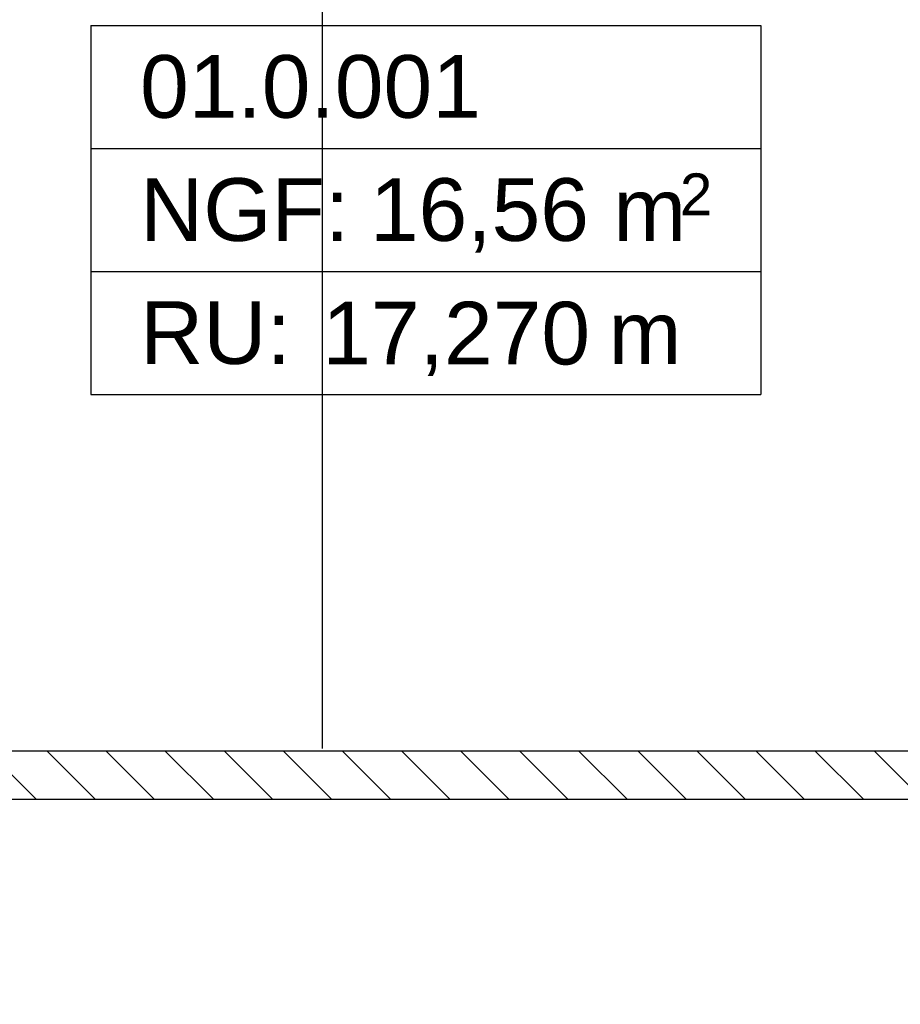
# Model space of a CAD drawing. Extents: x -73 to 183, y -4 to 85.
# Tile 54 of 98: x -18.3 to -16.2, y 37.71 to 40.07. Entities that reach past the tile are written whole.
import ezdxf

# ---------------------------------------------------------------- set-up
doc = ezdxf.new("R2010")
doc.units = 0
doc.header["$MEASUREMENT"] = 0
doc.linetypes.add('Strichpunktlinie', pattern=[0.006703, 0.003528, -0.001764, 0, -0.001411])
for name, color, linetype in [('0._EG_2_P_ZE_BILD', 7, 'Continuous'), ('0._EG_2_R_NT_INNENWAND', 7, 'Continuous'), ('0._EG_2_Räume', 7, 'Continuous')]:
    doc.layers.add(name, color=color, linetype=linetype)
doc.styles.add('ERSTELLTER_STIL_1', font='ARIAL.TTF')

msp = doc.modelspace()

# ---------------------------------------------------------------- hatches: boundary and pattern name
at = {"layer": '0._EG_2_R_NT_INNENWAND', "linetype": 'Continuous', "ltscale": 1000}
h = msp.add_hatch(dxfattribs=at)
h.set_pattern_fill('MW_Porenbeton_0002', color=256, style=0, pattern_type=2)
h.set_pattern_definition([(135, (0, 0), (0.07071068, 0.07071068), [])])
h.paths.add_polyline_path([(-18.5896, 38.32), (-18.5896, 38.205), (-14.5187, 38.205), (-14.5187, 38.32)], flags=0)

# ---------------------------------------------------------------- linework, layer by layer
at = {"layer": '0._EG_2_P_ZE_BILD', "linetype": 'Strichpunktlinie', "ltscale": 1000}
msp.add_line((-17.5792, 31.5236), (-17.5792, 42.9765), dxfattribs=at)
at = {"layer": '0._EG_2_R_NT_INNENWAND', "linetype": 'Continuous', "ltscale": 1000}
for p, q in [((-14.5187, 38.32), (-18.5896, 38.32)), ((-18.5896, 38.205), (-14.5187, 38.205))]:
    msp.add_line(p, q, dxfattribs=at)
at = {"layer": '0._EG_2_Räume', "linetype": 'Continuous', "ltscale": 1000}
for p, q in [((-18.1334, 40.0577), (-18.1334, 39.1738)), ((-18.1334, 40.0577), (-16.53, 40.0577)), ((-16.53, 40.0577), (-16.53, 39.1738)), ((-18.1334, 39.7631), (-16.53, 39.7631)), ((-18.1334, 39.4684), (-16.53, 39.4684)), ((-18.1334, 39.1738), (-16.53, 39.1738))]:
    msp.add_line(p, q, dxfattribs=at)

# ---------------------------------------------------------------- texts
at = {"layer": '0._EG_2_Räume', "linetype": 'Continuous', "style": 'ERSTELLTER_STIL_1'}
for s, insert, char_height, attachment_point in [('{01.0.001 }', (-18.0156, 39.9866), 0.15, 1), ('{NGF: }', (-18.0156, 39.6919), 0.15, 1), ('{16,56 m}', (-17.4656, 39.6919), 0.15, 1), ('{2}', (-16.7237, 39.7034), 0.1, 1), ('{17,270}', (-17.5795, 39.2182), 0.15, 7), ('{RU: }', (-18.0156, 39.3973), 0.15, 1), ('{ m}', (-16.9527, 39.3973), 0.15, 1)]:
    msp.add_mtext(s, dxfattribs=dict(at, insert=insert, char_height=char_height, attachment_point=attachment_point))

doc.saveas('drawing.dxf')
